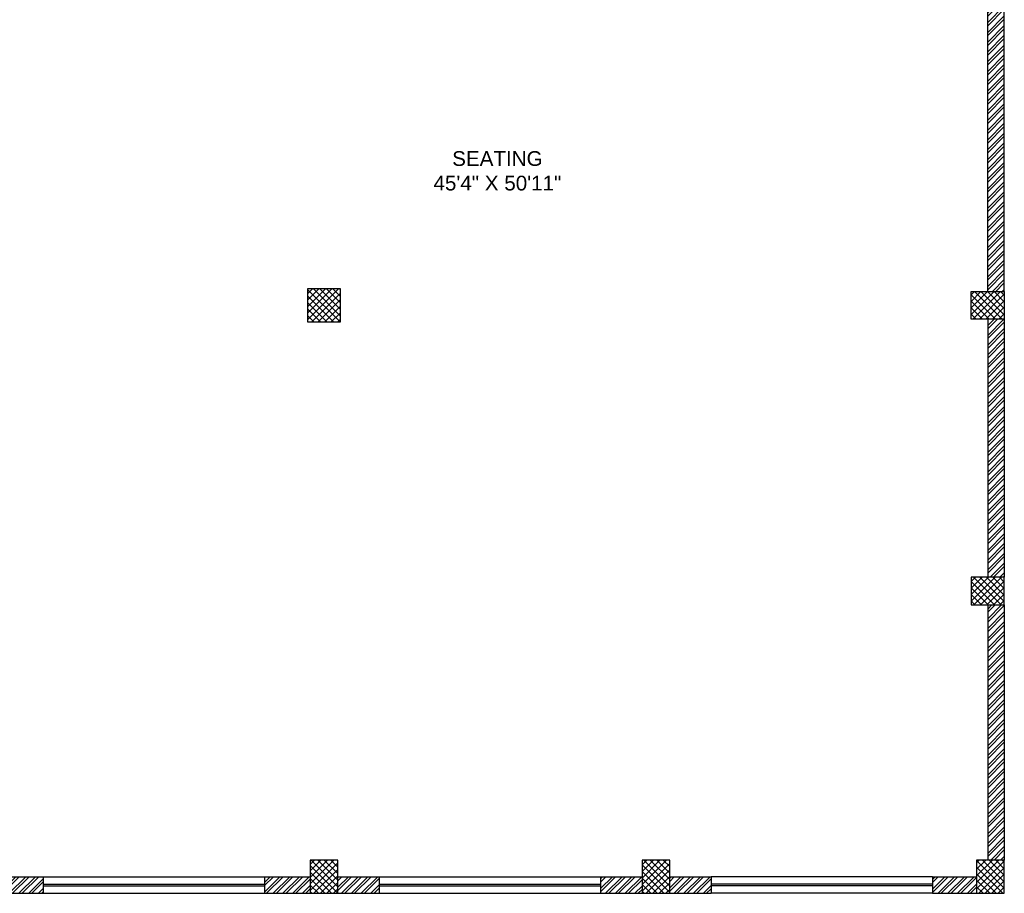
# Model space of a CAD drawing. Header units: inches. Extents: x 105152 to 158499, y 12149 to 30915.
# Tile 101 of 256: x 128250 to 128784, y 17404 to 17878. Entities that reach past the tile are written whole.
import ezdxf

# ---------------------------------------------------------------- set-up
doc = ezdxf.new("R2010")
doc.units = ezdxf.units.IN
doc.header["$MEASUREMENT"] = 0
doc.layers.add('PD_BASE', color=8, linetype='Continuous', transparency=0.5)
doc.styles.add('style1', font='arial.ttf', dxfattribs={"height": 500})
pattern_1 = [(45, (273111.2745, 44121.918), (-1.767766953, 1.767766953), []), (135, (273111.2745, 44121.918), (-1.767766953, -1.767766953), [])]

msp = doc.modelspace()

# ---------------------------------------------------------------- hatches: boundary and pattern name
at = {"layer": 'PD_BASE'}
h = msp.add_hatch(dxfattribs=at)
h.set_pattern_fill('ANSI32', color=256, scale=10)
h.set_pattern_definition([(45, (127673.841, 17518.1774), (-2.65165, 2.65165), []), (45, (127675.6088, 17518.1774), (-2.65165, 2.65165), [])])
h.paths.add_polyline_path([(127676.99, 17560.93), (127667.99, 17560.93), (127667.99, 17479.43), (127676.99, 17479.43)])
h.paths.add_polyline_path([(128038.49, 17413.43), (127868.99, 17413.43), (127868.99, 17404.43), (128038.49, 17404.43)])
h.paths.add_polyline_path([(128222.99, 17413.43), (128053.49, 17413.43), (128053.49, 17404.43), (128222.99, 17404.43)])
h.paths.add_polyline_path([(127676.99, 18277.43), (127667.99, 18277.43), (127667.99, 18195.93), (127676.99, 18195.93)])
h.paths.add_polyline_path([(127676.99, 18180.93), (127667.99, 18180.93), (127667.99, 18040.93), (127676.99, 18040.93)])
h.paths.add_polyline_path([(127676.99, 18025.93), (127667.99, 18025.93), (127667.99, 17885.93), (127676.99, 17885.93)])
h.paths.add_polyline_path([(127676.99, 17870.93), (127667.99, 17870.93), (127667.99, 17730.93), (127676.99, 17730.93)])
h.paths.add_polyline_path([(127676.99, 17715.93), (127667.99, 17715.93), (127667.99, 17575.93), (127676.99, 17575.93)])
h.paths.add_polyline_path([(128768.99, 18352.43), (128602.49, 18352.43), (128602.49, 18343.43), (128768.99, 18343.43)])
h.paths.add_polyline_path([(128587.49, 18352.43), (128422.49, 18352.43), (128422.49, 18343.43), (128587.49, 18343.43)])
h.paths.add_polyline_path([(128407.49, 18352.43), (128237.99, 18352.43), (128237.99, 18343.43), (128407.49, 18343.43)])
h.paths.add_polyline_path([(128222.99, 18352.43), (128053.49, 18352.43), (128053.49, 18343.43), (128222.99, 18343.43)])
h.paths.add_polyline_path([(127853.99, 18352.43), (127742.99, 18352.43), (127742.99, 18343.43), (127853.99, 18343.43)])
h.paths.add_polyline_path([(127727.99, 18352.43), (127667.99, 18352.43), (127667.99, 18292.43), (127676.99, 18292.43), (127676.99, 18343.43), (127727.99, 18343.43)])
h.paths.add_polyline_path([(127676.99, 17464.43), (127667.99, 17464.43), (127667.99, 17404.43), (127727.99, 17404.43), (127727.99, 17413.43), (127676.99, 17413.43)])
h.paths.add_polyline_path([(127853.99, 17413.43), (127742.99, 17413.43), (127742.99, 17404.43), (127853.99, 17404.43)])
h.paths.add_polyline_path([(128262.74, 17413.43), (128237.99, 17413.43), (128237.99, 17404.43), (128262.74, 17404.43)])
h.paths.add_polyline_path([(128407.49, 17413.43), (128382.74, 17413.43), (128382.74, 17404.43), (128407.49, 17404.43)])
h.paths.add_polyline_path([(128444.99, 17413.43), (128422.49, 17413.43), (128422.49, 17404.43), (128444.99, 17404.43)])
h.paths.add_polyline_path([(128587.49, 17413.43), (128564.99, 17413.43), (128564.99, 17404.43), (128587.49, 17404.43)])
h.paths.add_polyline_path([(128624.99, 17413.43), (128602.49, 17413.43), (128602.49, 17404.43), (128624.99, 17404.43)])
h.paths.add_polyline_path([(128768.99, 17413.43), (128744.99, 17413.43), (128744.99, 17404.43), (128768.99, 17404.43)])
h.paths.add_polyline_path([(128783.99, 17422.43), (128774.99, 17422.43)])
h.paths.add_polyline_path([(128783.99, 17560.93), (128774.99, 17560.93), (128774.99, 17422.43), (128783.99, 17422.43)])
h.paths.add_polyline_path([(128783.99, 17715.93), (128774.99, 17715.93), (128774.99, 17575.93), (128783.99, 17575.93)])
h.paths.add_polyline_path([(128783.99, 18025.93), (128774.99, 18025.93), (128774.99, 17730.93), (128783.99, 17730.93)])
h.paths.add_polyline_path([(128783.99, 18334.43), (128774.99, 18334.43), (128774.99, 18195.93), (128783.99, 18195.93)])
h.paths.add_polyline_path([(128765.99, 18192.93), (128660.99, 18192.93), (128660.99, 18183.93), (128765.99, 18183.93)])
h.paths.add_polyline_path([(128660.99, 18180.93), (128651.99, 18180.93), (128651.99, 18102.93), (128660.99, 18102.93)])
h.paths.add_polyline_path([(128651.99, 18192.93), (128579.99, 18192.93), (128579.99, 18183.93), (128651.99, 18183.93)])
h.paths.add_polyline_path([(128579.99, 18180.93), (128570.99, 18180.93), (128570.99, 18102.93), (128579.99, 18102.93)])
h.paths.add_polyline_path([(128570.99, 18192.93), (128489.99, 18192.93), (128489.99, 18090.93), (128516.99, 18090.93), (128516.99, 18099.93), (128498.99, 18099.93), (128498.99, 18183.93), (128570.99, 18183.93)])
h.paths.add_polyline_path([(128570.99, 18099.93), (128552.99, 18099.93), (128552.99, 18090.93), (128570.99, 18090.93)], flags=17)
h.paths.add_polyline_path([(128597.99, 18099.93), (128579.99, 18099.93), (128579.99, 18090.93), (128597.99, 18090.93)])
h.paths.add_polyline_path([(128651.99, 18099.93), (128633.99, 18099.93), (128633.99, 18090.93), (128651.99, 18090.93)])
h.paths.add_polyline_path([(128660.99, 18090.93), (128651.99, 18090.93), (128651.99, 18027.93), (128660.99, 18027.93)])
h.paths.add_polyline_path([(128783.99, 18041.93), (128774.99, 18041.93), (128774.99, 18040.93), (128783.99, 18040.93)])
h.paths.add_polyline_path([(128783.99, 18180.93), (128774.99, 18180.93), (128774.99, 18161.93), (128783.99, 18161.93)])
h.paths.add_polyline_path([(127905.74, 18343.43), (127905.74, 18352.43), (127868.99, 18352.43), (127868.99, 18343.43)])
h.paths.add_polyline_path([(128001.74, 18352.43), (128001.74, 18343.43), (128038.49, 18343.43), (128038.49, 18352.43)])
h = msp.add_hatch(dxfattribs=at)
h.set_pattern_fill('ANSI37', color=256, scale=20)
h.set_pattern_definition(pattern_1)
h.paths.add_polyline_path([(128423.99, 17714.43), (128423.99, 17732.43), (128405.99, 17732.43), (128405.99, 17714.43)])
h = msp.add_hatch(dxfattribs=at)
h.set_pattern_fill('ANSI37', color=256, scale=20)
h.set_pattern_definition(pattern_1)
h.paths.add_polyline_path([(128783.99, 17730.93), (128783.99, 17715.93), (128765.99, 17715.93), (128765.99, 17730.93)])
h = msp.add_hatch(dxfattribs=at)
h.set_pattern_fill('ANSI37', color=256, scale=20)
h.set_pattern_definition(pattern_1)
h.paths.add_polyline_path([(128783.99, 17560.93), (128783.99, 17575.93), (128765.99, 17575.93), (128765.99, 17560.93)])
h = msp.add_hatch(dxfattribs=at)
h.set_pattern_fill('ANSI37', color=256, scale=20)
h.set_pattern_definition(pattern_1)
h.paths.add_polyline_path([(128422.49, 17404.43), (128407.49, 17404.43), (128407.49, 17422.43), (128422.49, 17422.43)])
h = msp.add_hatch(dxfattribs=at)
h.set_pattern_fill('ANSI37', color=256, scale=20)
h.set_pattern_definition(pattern_1)
h.paths.add_polyline_path([(128602.49, 17404.43), (128587.49, 17404.43), (128587.49, 17422.43), (128602.49, 17422.43)])
h = msp.add_hatch(dxfattribs=at)
h.set_pattern_fill('ANSI37', color=256, scale=20)
h.set_pattern_definition(pattern_1)
h.paths.add_polyline_path([(128783.99, 17404.43), (128768.99, 17404.43), (128768.99, 17422.43), (128783.99, 17422.43)])

# ---------------------------------------------------------------- linework, layer by layer
at = {"layer": 'PD_BASE', "lineweight": 30}
for p, q in [((128783.99, 17730.93), (128783.99, 18041.93)), ((128774.99, 17730.93), (128774.99, 18025.93)), ((128774.99, 17715.93), (128774.99, 17575.93)), ((128783.99, 17715.93), (128783.99, 17575.93)), ((128774.99, 17560.93), (128774.99, 17422.43)), ((128783.99, 17560.93), (128783.99, 17422.43)), ((128237.99, 17413.43), (128262.74, 17413.43)), ((128262.74, 17413.43), (128262.74, 17404.43)), ((128382.74, 17413.43), (128407.49, 17413.43)), ((128382.74, 17413.43), (128382.74, 17404.43)), ((128422.49, 17413.43), (128444.99, 17413.43)), ((128444.99, 17413.43), (128444.99, 17404.43)), ((128564.99, 17413.43), (128587.49, 17413.43)), ((128564.99, 17413.43), (128564.99, 17404.43)), ((128602.49, 17413.43), (128624.99, 17413.43)), ((128624.99, 17413.43), (128624.99, 17404.43)), ((128744.99, 17413.43), (128768.99, 17413.43)), ((128744.99, 17413.43), (128744.99, 17404.43)), ((128237.99, 17404.43), (128262.74, 17404.43)), ((128382.74, 17404.43), (128444.99, 17404.43)), ((128564.99, 17404.43), (128624.99, 17404.43)), ((128744.99, 17404.43), (128783.99, 17404.43))]:
    msp.add_line(p, q, dxfattribs=at)
at = {"layer": 'PD_BASE'}
for p, q in [((128262.74, 17413.43), (128382.74, 17413.43)), ((128444.99, 17413.43), (128564.99, 17413.43)), ((128744.99, 17413.43), (128624.99, 17413.43)), ((128262.74, 17409.43), (128382.74, 17409.43)), ((128262.74, 17408.43), (128382.74, 17408.43)), ((128444.99, 17409.43), (128564.99, 17409.43)), ((128444.99, 17408.43), (128564.99, 17408.43)), ((128744.99, 17409.43), (128624.99, 17409.43)), ((128744.99, 17408.43), (128624.99, 17408.43)), ((128262.74, 17404.43), (128382.74, 17404.43)), ((128444.99, 17404.43), (128564.99, 17404.43)), ((128744.99, 17404.43), (128624.99, 17404.43))]:
    msp.add_line(p, q, dxfattribs=at)
for points in [[(128423.99, 17714.43), (128423.99, 17732.43), (128405.99, 17732.43), (128405.99, 17714.43)], [(128783.99, 17730.93), (128783.99, 17715.93), (128765.99, 17715.93), (128765.99, 17730.93)], [(128783.99, 17560.93), (128783.99, 17575.93), (128765.99, 17575.93), (128765.99, 17560.93)], [(128422.49, 17422.43), (128407.49, 17422.43), (128407.49, 17404.43), (128422.49, 17404.43)], [(128602.49, 17422.43), (128587.49, 17422.43), (128587.49, 17404.43), (128602.49, 17404.43)], [(128783.99, 17422.43), (128768.99, 17422.43), (128768.99, 17404.43), (128783.99, 17404.43)]]:
    msp.add_lwpolyline(points, close=True, dxfattribs=at)

# ---------------------------------------------------------------- texts
at = {"layer": 'PD_BASE', "insert": (128427.6, 17807.1), "char_height": 8, "width": 162.9076, "attachment_point": 1, "style": 'style1'}
msp.add_mtext('\\pxqc;SEATING\\P45\'4" X 50\'11"', dxfattribs=at)

doc.saveas('drawing.dxf')
